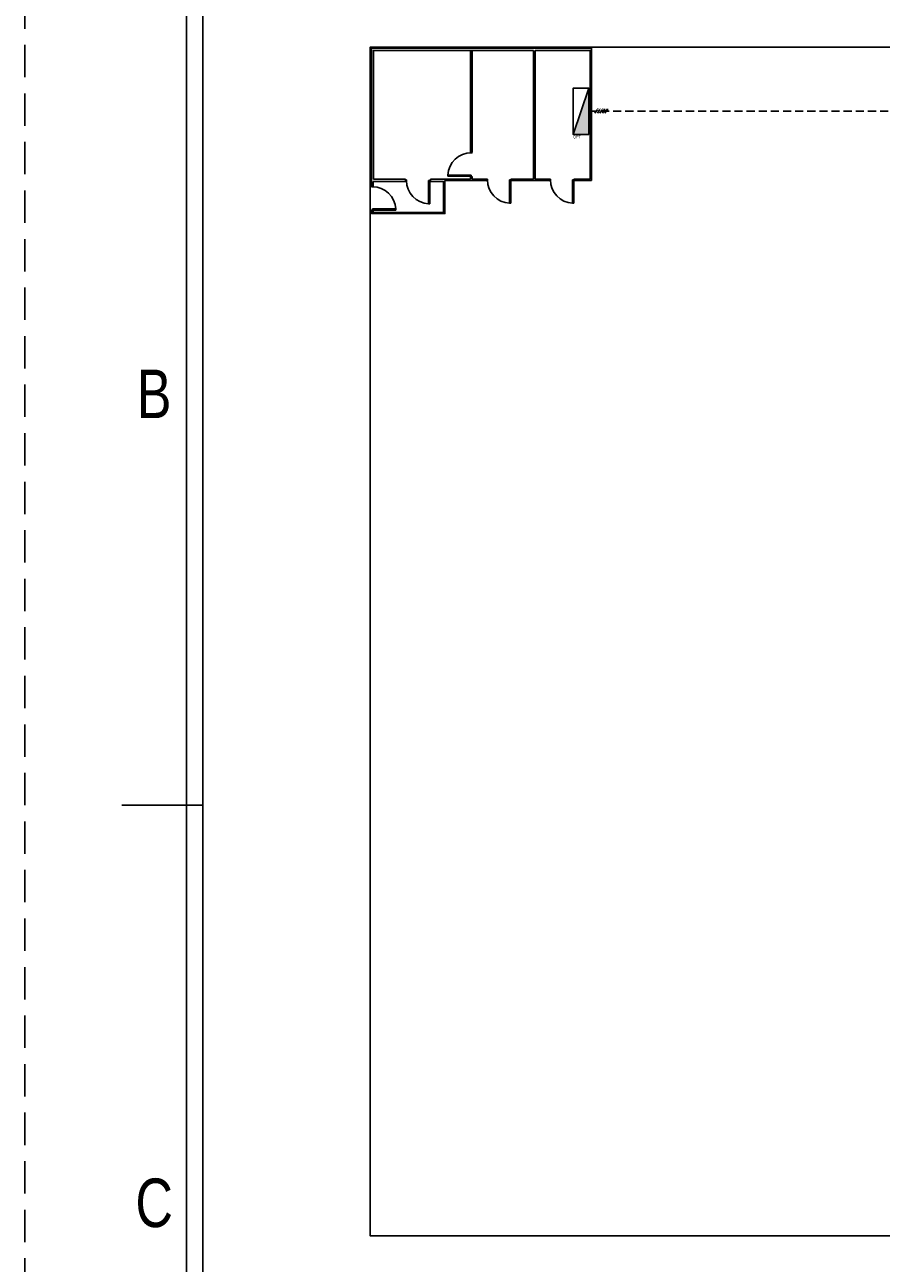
# Model space of a CAD drawing. Header units: millimetres. Extents: x -559 to 10735, y -2326 to 222.
# Tile 2 of 256: x -559 to -506, y 72 to 149. Entities that reach past the tile are written whole.
import ezdxf
from ezdxf.enums import TextEntityAlignment as Align

# ---------------------------------------------------------------- set-up
doc = ezdxf.new("R2010")
doc.units = ezdxf.units.MM
doc.header["$LTSCALE"] = 4
doc.linetypes.add('DASHED', pattern=[0.75, 0.5, -0.25])
doc.linetypes.add('HIDDEN2', pattern=[0.1875, 0.125, -0.0625])
for name, color, linetype in [('Caminhos entre Quadros Eletricos', 2, 'Continuous'), ('COMMENT', 4, 'Continuous'), ('Extremos da Area Total', 253, 'Continuous'), ('Planta Baixa', 251, 'Continuous'), ('Quadros de Alimentaçao', 30, 'Continuous'), ('ZUWAKU', 7, 'Continuous')]:
    doc.layers.add(name, color=color, linetype=linetype)

# ---------------------------------------------------------------- blocks, each defined once
blk = doc.blocks.new('JIS_border_a4(L)')
at = {"color": 5}
for p, q in [((10, 200), (10, 10)), ((11, 199), (11, 11))]:
    blk.add_line(p, q, dxfattribs=at)
at = {"layer": 'ZUWAKU'}
blk.add_line((11, 100), (6, 100), dxfattribs=at)
at = {"layer": 'ZUWAKU', "color": 5, "linetype": 'DASHED'}
blk.add_lwpolyline([(0, 0), (297, 0), (297, 210), (0, 210)], close=True, dxfattribs=at)
at = {"layer": 'COMMENT', "width": 0.8}
for s, p in [('B', (8, 125.428)), ('C', (8, 75.428))]:
    blk.add_text(s, height=3, dxfattribs=at).set_placement(p, align=Align.MIDDLE)
blk = doc.blocks.new('AUD29D1S-flat-5-flat-1')
at = {"color": 9}
for p, q in [((0.265, 0), (0.239, 0)), ((0.239, 0), (0.239, -0.53)), ((0.265, 0), (0.265, -0.53)), ((0.265, -0.53), (0.239, -0.53))]:
    blk.add_line(p, q, dxfattribs=at)
blk.add_ellipse((0.265, 0), major_axis=(-0.375, 0.375), ratio=1, start_param=0.785398, end_param=2.307564, dxfattribs=at)
blk = doc.blocks.new('AUD29D1S-flat-3-flat-1')
at = {"color": 9}
for p, q in [((0.265, 0), (0.239, 0)), ((0.239, 0), (0.239, -0.53)), ((0.265, 0), (0.265, -0.53)), ((0.265, -0.53), (0.239, -0.53))]:
    blk.add_line(p, q, dxfattribs=at)
blk.add_ellipse((0.265, 0), major_axis=(-0.375, 0.375), ratio=1, start_param=0.785398, end_param=2.307564, dxfattribs=at)
blk = doc.blocks.new('AUD29D1S-flat-2-flat-1')
at = {"color": 9}
for p, q in [((0.265, 0), (0.239, 0)), ((0.239, 0), (0.239, -0.53)), ((0.265, 0), (0.265, -0.53)), ((0.265, -0.53), (0.239, -0.53))]:
    blk.add_line(p, q, dxfattribs=at)
blk.add_ellipse((0.265, 0), major_axis=(-0.375, 0.375), ratio=1, start_param=0.785398, end_param=2.307564, dxfattribs=at)
blk = doc.blocks.new('AUD29D1S-flat-1-flat-1')
at = {"color": 9}
for p, q in [((-0.53, -0.265), (-0.53, -0.239)), ((0, -0.239), (-0.53, -0.239)), ((0, -0.265), (-0.53, -0.265)), ((0, -0.265), (0, -0.239))]:
    blk.add_line(p, q, dxfattribs=at)
blk.add_ellipse((0, -0.265), major_axis=(-0.375, 0.375), ratio=1, start_param=-0.785398, end_param=0.736768, dxfattribs=at)

msp = doc.modelspace()

# ---------------------------------------------------------------- hatches: boundary and pattern name
at = {"layer": 'Quadros de Alimentaçao'}
h = msp.add_hatch(color=256, dxfattribs=at)
h.dxf.hatch_style = 1
h.paths.add_polyline_path([(-523.821, 144.983), (-524.798, 142.126), (-523.821, 142.126)])

# ---------------------------------------------------------------- linework, layer by layer
at = {"layer": 'Caminhos entre Quadros Eletricos', "linetype": 'HIDDEN2'}
msp.add_line((-523.821, 143.554), (-480.389, 143.554), dxfattribs=at)
at = {"layer": 'Caminhos entre Quadros Eletricos'}
for p, q in [((-523.449, 143.435), (-523.296, 143.674)), ((-523.296, 143.435), (-523.143, 143.674)), ((-523.143, 143.435), (-522.99, 143.674)), ((-522.99, 143.435), (-522.869, 143.625)), ((-522.838, 143.674), (-522.838, 143.674)), ((-522.838, 143.435), (-522.685, 143.674)), ((-522.737, 143.674), (-522.633, 143.674))]:
    msp.add_line(p, q, dxfattribs=at)
msp.add_circle((-522.853, 143.649), 0.0286, dxfattribs=at)
at = {"layer": 'Extremos da Area Total'}
msp.add_line((-537.343, 138.958), (-537.343, 137.516), dxfattribs=at)
msp.add_lwpolyline([(-537.343, 138.958), (-537.343, 147.519), (-283.054, 147.519), (-283.054, 74.044), (-537.343, 74.044), (-537.343, 137.516)], dxfattribs=at)
at = {"layer": 'Planta Baixa'}
for p, q in [((-531.139, 141.03), (-531.139, 147.317)), ((-531.048, 141.03), (-531.048, 147.317)), ((-527.237, 139.35), (-527.237, 147.317)), ((-527.149, 139.35), (-527.149, 147.317)), ((-531.13, 141.03), (-531.139, 141.03)), ((-531.139, 141.03), (-531.048, 141.03)), ((-535.151, 139.35), (-537.148, 139.35)), ((-535.151, 139.205), (-535.151, 139.35)), ((-533.62, 139.319), (-533.62, 139.35)), ((-533.62, 139.35), (-533.62, 139.205)), ((-531.139, 139.35), (-531.139, 139.499)), ((-531.139, 139.499), (-531.048, 139.499)), ((-531.048, 139.35), (-531.048, 139.499)), ((-528.607, 139.35), (-527.237, 139.35)), ((-524.711, 139.35), (-523.739, 139.35)), ((-537.15, 138.889), (-537.252, 138.889)), ((-535.151, 139.205), (-537.15, 139.205)), ((-537.15, 138.889), (-537.15, 139.205)), ((-533.665, 139.24), (-533.665, 139.205)), ((-524.756, 139.278), (-524.756, 139.242)), ((-537.15, 137.412), (-537.252, 137.412)), ((-537.201, 137.448), (-537.201, 137.518)), ((-537.15, 137.308), (-537.15, 137.448))]:
    msp.add_line(p, q, dxfattribs=at)
for points in [[(-537.252, 139.278), (-537.252, 139.278), (-537.252, 147.451), (-523.663, 147.451), (-523.663, 139.278), (-524.756, 139.278)], [(-537.148, 139.35), (-537.148, 147.317), (-527.237, 147.317)], [(-527.149, 147.317), (-523.739, 147.317), (-523.739, 139.35)], [(-531.139, 139.35), (-533.62, 139.35)], [(-530.093, 139.35), (-531.048, 139.35)], [(-526.198, 139.35), (-527.149, 139.35)], [(-532.725, 139.278), (-532.725, 137.229), (-537.252, 137.229), (-537.252, 137.448)], [(-537.252, 138.889), (-537.252, 139.278)], [(-533.62, 139.205), (-532.804, 139.205), (-532.804, 137.308), (-537.15, 137.308), (-537.15, 137.372)], [(-530.092, 139.278), (-532.725, 139.278)], [(-526.197, 139.278), (-528.722, 139.278)]]:
    msp.add_lwpolyline(points, dxfattribs=at)
for points in [[(-531.058, 141.03), (-531.058, 140.985), (-531.13, 140.985), (-531.13, 141.03)], [(-531.058, 139.544), (-531.058, 139.499), (-531.13, 139.499), (-531.13, 139.544)], [(-530.138, 139.35), (-530.093, 139.35), (-530.093, 139.278), (-530.138, 139.278)], [(-528.652, 139.35), (-528.607, 139.35), (-528.607, 139.278), (-528.652, 139.278)], [(-526.243, 139.35), (-526.198, 139.35), (-526.198, 139.278), (-526.243, 139.278)], [(-524.756, 139.35), (-524.711, 139.35), (-524.711, 139.278), (-524.756, 139.278)], [(-537.15, 138.925), (-537.252, 138.925), (-537.252, 138.925), (-537.15, 138.925)], [(-535.151, 139.316), (-535.106, 139.316), (-535.106, 139.238), (-535.151, 139.238)], [(-533.665, 139.319), (-533.62, 139.319), (-533.62, 139.24), (-533.665, 139.24)], [(-533.665, 139.319), (-533.62, 139.319), (-533.62, 139.24), (-533.665, 139.24)], [(-537.15, 137.448), (-537.252, 137.448), (-537.252, 137.448), (-537.15, 137.448)]]:
    msp.add_lwpolyline(points, close=True, dxfattribs=at)
at = {"layer": 'Quadros de Alimentaçao'}
msp.add_line((-524.798, 142.126), (-523.821, 144.983), dxfattribs=at)
msp.add_lwpolyline([(-523.821, 142.126), (-524.798, 142.126), (-524.798, 144.983), (-523.821, 144.983)], close=True, dxfattribs=at)

# ---------------------------------------------------------------- block references
msp.add_blockref('JIS_border_a4(L)', (-558.698, 0.659))
at = {"layer": 'Planta Baixa', "xscale": 2.718962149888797, "yscale": 2.718962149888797, "zscale": 2.718962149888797}
for name, p in [('AUD29D1S-flat-1-flat-1', (-531.094, 140.265)), ('AUD29D1S-flat-5-flat-1', (-534.386, 139.277)), ('AUD29D1S-flat-2-flat-1', (-529.372, 139.314)), ('AUD29D1S-flat-3-flat-1', (-525.477, 139.314))]:
    msp.add_blockref(name, p, dxfattribs=at)
at = {"layer": 'Planta Baixa', "xscale": -2.718962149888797, "yscale": 2.718962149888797, "zscale": 2.718962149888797, "rotation": 90}
msp.add_blockref('AUD29D1S-flat-2-flat-1', (-537.201, 138.169), dxfattribs=at)

# ---------------------------------------------------------------- texts
at = {"layer": 'Caminhos entre Quadros Eletricos', "char_height": 0.06, "attachment_point": 1}
for s, insert in [('L1', (-523.322, 143.76)), ('L2', (-523.17, 143.76)), ('L3', (-523.018, 143.76))]:
    msp.add_mtext_dynamic_manual_height_columns(s, width=0.12425, gutter_width=0.3, heights=[0], dxfattribs=dict(at, insert=insert))
at = {"layer": 'Quadros de Alimentaçao', "insert": (-524.803, 142.062), "char_height": 0.1697, "attachment_point": 1}
msp.add_mtext_dynamic_manual_height_columns('QPT', width=0.44788, gutter_width=0.849, heights=[0], dxfattribs=at)

doc.saveas('drawing.dxf')
